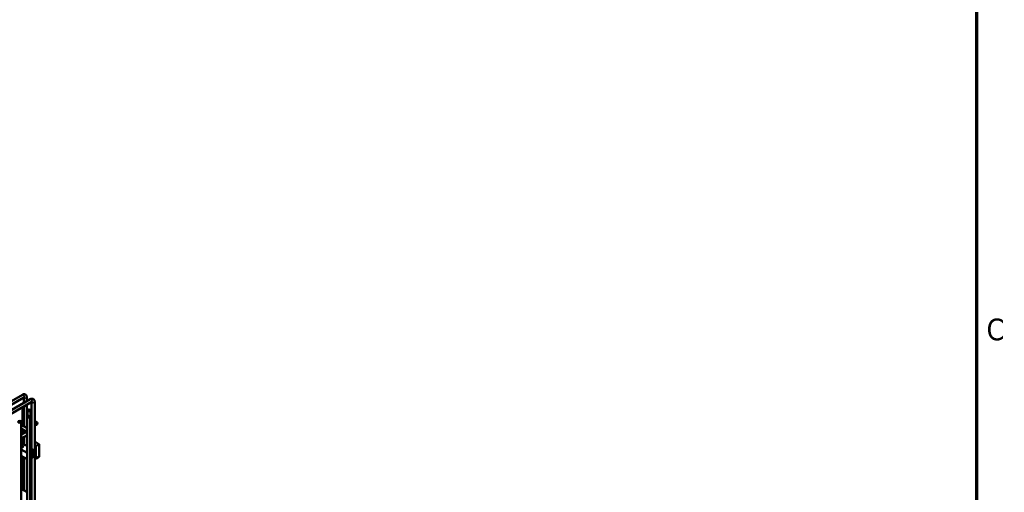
# Model space of a CAD drawing. Header units: inches. Extents: x 1 to 237, y 4 to 150.
# Tile 236 of 237: x 197 to 236, y 90 to 108. Entities that reach past the tile are written whole.
import ezdxf

# ---------------------------------------------------------------- set-up
doc = ezdxf.new("R2010")
doc.units = ezdxf.units.IN
doc.header["$LTSCALE"] = 7
doc.header["$MEASUREMENT"] = 0
for name, color, linetype, lineweight in [('Border (ANSI)', 7, 'Continuous', 70), ('Visible (ANSI)', 7, 'Continuous', 50), ('Visible Narrow (ANSI)', 7, 'Continuous', 35)]:
    doc.layers.add(name, color=color, linetype=linetype, lineweight=lineweight)
doc.styles.add('Dimension Text', font='tahoma.ttf')

# ---------------------------------------------------------------- blocks, each defined once
blk = doc.blocks.new('Borders Default Border')
at = {"layer": 'Border (ANSI)', "flags": 128}
blk.add_lwpolyline([(0.5, 1), (0.5, 21), (33.5, 21), (33.5, 1), (0.5, 1)], dxfattribs=at)
at = {"layer": 'Border (ANSI)', "insert": (33.5557, 13.6879), "char_height": 0.12, "attachment_point": 7, "style": 'Dimension Text'}
blk.add_mtext('C', dxfattribs=at)

msp = doc.modelspace()

# ---------------------------------------------------------------- linework, layer by layer
at = {"layer": 'Visible (ANSI)'}
for p, q in [((196.479, 93.166), (197.438, 93.72)), ((194.504, 91.536), (197.803, 93.441)), ((196.597, 93.098), (197.497, 93.617)), ((196.782, 92.987), (197.744, 93.543)), ((197.492, 93.615), (197.492, 93.397)), ((197.61, 93.62), (197.61, 93.466)), ((197.61, 93.329), (197.61, 92.426)), ((197.798, 93.438), (197.798, 91.619)), ((197.916, 93.444), (197.916, 87.683)), ((197.447, 93.235), (197.447, 92.52)), ((197.447, 92.969), (197.492, 92.944)), ((197.492, 93.261), (197.492, 92.494)), ((197.635, 93.113), (197.635, 92.886)), ((197.753, 93.113), (197.753, 87.778)), ((197.395, 92.665), (197.395, 87.984)), ((197.447, 92.833), (197.492, 92.807)), ((197.61, 92.875), (197.62, 92.87)), ((197.61, 92.739), (197.619, 92.734)), ((197.619, 92.863), (197.619, 87.855)), ((197.737, 92.863), (197.737, 87.787)), ((197.753, 92.793), (197.798, 92.767)), ((197.753, 92.656), (197.798, 92.63)), ((197.916, 92.699), (198.012, 92.643)), ((197.916, 92.562), (197.953, 92.541)), ((197.619, 92.421), (197.395, 92.55)), ((197.618, 92.285), (197.395, 92.414)), ((197.395, 92.157), (197.619, 92.286)), ((197.447, 92.384), (197.447, 92.187)), ((197.492, 92.358), (197.492, 92.213)), ((197.61, 92.29), (197.61, 92.281)), ((197.395, 92.021), (197.619, 92.149)), ((197.447, 92.05), (197.447, 91.681)), ((197.447, 91.812), (197.449, 91.813)), ((197.493, 91.795), (197.462, 91.813)), ((197.492, 92.076), (197.492, 91.796)), ((197.61, 92.144), (197.61, 91.775)), ((197.619, 92.036), (197.61, 92.031)), ((197.753, 91.993), (197.798, 91.967)), ((197.916, 91.898), (198.079, 91.804)), ((198.085, 91.794), (198.085, 91.314)), ((197.472, 91.696), (197.411, 91.66)), ((197.557, 91.758), (197.542, 91.767)), ((197.619, 91.78), (197.58, 91.758)), ((197.799, 91.618), (197.791, 91.623)), ((197.886, 91.568), (197.848, 91.59)), ((197.892, 91.328), (197.892, 91.557)), ((197.395, 91.346), (197.619, 91.217)), ((197.447, 91.316), (197.447, 90.036)), ((197.492, 91.29), (197.492, 90.01)), ((197.61, 91.222), (197.61, 89.942)), ((197.801, 91.275), (197.753, 91.303)), ((197.798, 91.277), (197.798, 87.752)), ((197.814, 91.275), (197.886, 91.317)), ((197.964, 91.244), (197.916, 91.272)), ((198.079, 91.303), (197.977, 91.244)), ((197.619, 89.937), (197.395, 90.066))]:
    msp.add_line(p, q, dxfattribs=at)
for centre, start, end in [((197.456, 91.802), 60, 120), ((198.073, 91.794), 0, 60), ((197.88, 91.557), 0, 60), ((197.807, 91.286), 240, 300), ((197.88, 91.328), 300, 0), ((197.97, 91.255), 240, 300), ((198.073, 91.314), 300, 0)]:
    msp.add_arc(centre, 0.0125, start, end, dxfattribs=at)
for centre, start_param, end_param in [((197.388, 93.29), 2.177091, 2.535298), ((197.551, 91.803), 3.628563, 4.225418), ((197.857, 91.627), 3.628563, 4.225418)]:
    msp.add_ellipse(centre, major_axis=(0.0591, 0), ratio=0.57735, start_param=start_param, end_param=end_param, dxfattribs=at)
for centre, major_axis in [((197.694, 93.113), (0.0591, 0)), ((197.336, 92.665), (0.0591, 0)), ((197.678, 92.863), (0.0591, 0)), ((197.982, 92.592), (-0.0295, -0.0511))]:
    msp.add_ellipse(centre, major_axis=major_axis, ratio=0.57735, dxfattribs=at)
for points, knots in [([(197.438, 93.72), (197.451, 93.727), (197.466, 93.733), (197.496, 93.74), (197.513, 93.74), (197.541, 93.734), (197.553, 93.728), (197.573, 93.714), (197.582, 93.705), (197.596, 93.685), (197.601, 93.673), (197.608, 93.648), (197.61, 93.634), (197.61, 93.62)], [0, 0, 0, 0, 0.314159, 0.314159, 0.611451, 0.611451, 0.836785, 0.836785, 1.050201, 1.050201, 1.29221, 1.29221, 1.570796, 1.570796, 1.570796, 1.570796]), ([(197.497, 93.617), (197.5, 93.619), (197.502, 93.62), (197.505, 93.621), (197.505, 93.621), (197.505, 93.621)], [0, 0, 0, 0, 0.2067237, 0.2067237, 0.3804885, 0.3804885, 0.3804885, 0.3804885]), ([(197.744, 93.543), (197.758, 93.551), (197.772, 93.557), (197.803, 93.563), (197.819, 93.563), (197.847, 93.557), (197.859, 93.551), (197.88, 93.537), (197.888, 93.528), (197.902, 93.508), (197.907, 93.496), (197.915, 93.471), (197.916, 93.457), (197.916, 93.444)], [0, 0, 0, 0, 0.314159, 0.314159, 0.611451, 0.611451, 0.836785, 0.836785, 1.050201, 1.050201, 1.29221, 1.29221, 1.570796, 1.570796, 1.570796, 1.570796]), ([(197.803, 93.441), (197.806, 93.442), (197.808, 93.443), (197.811, 93.444), (197.811, 93.444), (197.811, 93.444)], [0, 0, 0, 0, 0.2067237, 0.2067237, 0.3804885, 0.3804885, 0.3804885, 0.3804885]), ([(197.737, 92.244), (197.739, 92.248), (197.74, 92.252), (197.745, 92.268), (197.747, 92.281), (197.745, 92.306), (197.742, 92.317), (197.737, 92.327)], [3.6704532, 3.6704532, 3.6704532, 3.6704532, 3.7530435, 3.7530435, 3.9783772, 3.9783772, 4.1835284, 4.1835284, 4.1835284, 4.1835284]), ([(197.493, 91.795), (197.493, 91.795), (197.493, 91.795), (197.493, 91.795), (197.494, 91.793), (197.496, 91.791), (197.497, 91.789), (197.499, 91.787)], [-0.2093394, -0.2093394, -0.2093394, -0.2093394, -0.20534001, -0.20534001, -0.18241347, -0.18241347, -0.16023321, -0.16023321, -0.16023321, -0.16023321]), ([(197.411, 91.66), (197.41, 91.66), (197.409, 91.659), (197.408, 91.659), (197.407, 91.658), (197.404, 91.658), (197.403, 91.658), (197.4, 91.658), (197.398, 91.658), (197.396, 91.658), (197.396, 91.658), (197.395, 91.658)], [3.141593, 3.141593, 3.141593, 3.141593, 3.348316, 3.348316, 3.571778, 3.571778, 3.810832, 3.810832, 4.058807, 4.058807, 4.151575, 4.151575, 4.151575, 4.151575]), ([(197.474, 91.697), (197.474, 91.697), (197.474, 91.697), (197.474, 91.697), (197.474, 91.697), (197.473, 91.696), (197.473, 91.696), (197.472, 91.696)], [2.7611041, 2.7611041, 2.7611041, 2.7611041, 2.8274334, 2.8274334, 2.984513, 2.984513, 3.1415927, 3.1415927, 3.1415927, 3.1415927]), ([(197.523, 91.773), (197.526, 91.772), (197.529, 91.772), (197.534, 91.77), (197.538, 91.769), (197.541, 91.767), (197.542, 91.767), (197.542, 91.767)], [-0.07597564, -0.07597564, -0.07597564, -0.07597564, -0.05379539, -0.05379539, -0.03086885, -0.03086885, -0.02686946, -0.02686946, -0.02686946, -0.02686946]), ([(197.557, 91.758), (197.558, 91.758), (197.559, 91.757), (197.56, 91.757), (197.561, 91.756), (197.564, 91.756), (197.565, 91.755), (197.568, 91.755), (197.57, 91.755), (197.572, 91.756), (197.574, 91.756), (197.576, 91.756), (197.577, 91.757), (197.579, 91.757), (197.58, 91.758), (197.58, 91.758)], [1.570796, 1.570796, 1.570796, 1.570796, 1.77752, 1.77752, 2.000981, 2.000981, 2.240036, 2.240036, 2.48801, 2.48801, 2.735675, 2.735675, 2.973339, 2.973339, 3.141593, 3.141593, 3.141593, 3.141593]), ([(197.789, 91.624), (197.789, 91.624), (197.789, 91.624), (197.789, 91.624), (197.789, 91.624), (197.79, 91.624), (197.79, 91.623), (197.791, 91.623)], [1.1903078, 1.1903078, 1.1903078, 1.1903078, 1.2566371, 1.2566371, 1.4137167, 1.4137167, 1.5707963, 1.5707963, 1.5707963, 1.5707963]), ([(197.799, 91.618), (197.799, 91.618), (197.799, 91.618), (197.8, 91.618), (197.8, 91.616), (197.802, 91.614), (197.804, 91.612), (197.805, 91.611)], [-0.2093394, -0.2093394, -0.2093394, -0.2093394, -0.20534001, -0.20534001, -0.18241347, -0.18241347, -0.16023321, -0.16023321, -0.16023321, -0.16023321]), ([(197.83, 91.596), (197.832, 91.596), (197.835, 91.595), (197.841, 91.593), (197.844, 91.592), (197.847, 91.59), (197.848, 91.59), (197.848, 91.59)], [-0.07597564, -0.07597564, -0.07597564, -0.07597564, -0.05379539, -0.05379539, -0.03086885, -0.03086885, -0.02686946, -0.02686946, -0.02686946, -0.02686946])]:
    msp.add_open_spline(points, degree=3, knots=knots, dxfattribs=at)
at = {"layer": 'Visible Narrow (ANSI)'}
for p, q in [((197.447, 91.807), (197.456, 91.812)), ((197.456, 91.812), (197.499, 91.787)), ((197.61, 92.026), (197.619, 92.032)), ((197.619, 91.948), (197.61, 91.953)), ((197.61, 91.932), (197.619, 91.927)), ((197.753, 91.988), (197.798, 91.962)), ((197.798, 91.844), (197.753, 91.87)), ((197.753, 91.85), (197.798, 91.824)), ((197.916, 91.894), (198.073, 91.804)), ((198.073, 91.804), (197.97, 91.745)), ((197.619, 91.471), (197.395, 91.6)), ((197.395, 91.579), (197.619, 91.45)), ((197.417, 91.659), (197.479, 91.695)), ((197.479, 91.715), (197.447, 91.734)), ((197.447, 91.713), (197.47, 91.7)), ((197.47, 91.7), (197.47, 91.694)), ((197.523, 91.773), (197.551, 91.757)), ((197.586, 91.757), (197.619, 91.776)), ((197.619, 91.547), (197.615, 91.545)), ((197.615, 91.525), (197.619, 91.523)), ((197.798, 91.719), (197.753, 91.745)), ((197.753, 91.725), (197.798, 91.699)), ((197.807, 91.526), (197.753, 91.557)), ((197.753, 91.536), (197.798, 91.51)), ((197.798, 91.651), (197.784, 91.643)), ((197.784, 91.623), (197.805, 91.611)), ((197.793, 91.628), (197.798, 91.631)), ((197.793, 91.622), (197.793, 91.628)), ((197.798, 91.51), (197.798, 91.281)), ((197.88, 91.567), (197.807, 91.526)), ((197.816, 91.51), (197.889, 91.552)), ((197.816, 91.281), (197.816, 91.51)), ((197.83, 91.596), (197.88, 91.567)), ((197.889, 91.552), (197.889, 91.323)), ((197.97, 91.745), (197.916, 91.776)), ((197.916, 91.755), (197.961, 91.729)), ((197.961, 91.729), (197.961, 91.25)), ((197.979, 91.729), (198.082, 91.789)), ((197.979, 91.25), (197.979, 91.729)), ((198.082, 91.789), (198.082, 91.309)), ((197.619, 91.221), (197.395, 91.35)), ((197.798, 91.281), (197.753, 91.307)), ((197.889, 91.323), (197.816, 91.281)), ((197.961, 91.25), (197.916, 91.276)), ((198.082, 91.309), (197.979, 91.25))]:
    msp.add_line(p, q, dxfattribs=at)
for centre, major_axis, start_param, end_param in [((197.467, 93.669), (0.0295, -0.0511), 0, 3.141593), ((197.551, 93.62), (-0.0591, 0), 0.159548, 3.141593), ((197.774, 93.492), (0.0295, -0.0511), 0, 3.141593), ((197.857, 93.444), (-0.0591, 0), 0.159548, 3.141593), ((197.652, 92.334), (-0.0295, -0.0511), 4.862689, 6.123637), ((197.456, 91.802), (-0.0062, 0.0108), 5.497787, 6.283185), ((197.456, 91.802), (0.0062, 0.0108), 0, 0.785398), ((198.073, 91.794), (0.0062, 0.0108), 0, 0.785398), ((198.073, 91.794), (0.0062, -0.0108), 0.785398, 2.356194), ((198.073, 91.794), (0.0125, 0), 5.497787, 6.283185), ((197.399, 91.67), (0.025, 0), 4.55441, 5.497787), ((197.417, 91.649), (-0.0062, 0.0108), 5.497787, 6.283185), ((197.479, 91.705), (0.0063, 0.0108), 0.785398, 2.356194), ((197.461, 91.695), (0.0125, 0), 0.167906, 0.785398), ((197.479, 91.685), (-0.0062, 0.0108), 5.497787, 6.283185), ((197.461, 91.705), (0.025, 0), 5.497787, 7.068583), ((197.551, 91.747), (0.0062, 0.0108), 0, 0.785398), ((197.569, 91.767), (0.025, 0), 3.926991, 5.497787), ((197.586, 91.747), (-0.0062, 0.0108), 5.497787, 6.283185), ((197.633, 91.535), (-0.025, 0), 5.497787, 7.068583), ((197.615, 91.535), (0.0062, -0.0108), 1.909067, 2.356194), ((197.615, 91.515), (0.0062, 0.0108), 0.338271, 0.785398), ((197.802, 91.633), (-0.025, 0), 5.497787, 7.068583), ((197.784, 91.633), (0.0062, -0.0108), 0.785398, 2.356194), ((197.784, 91.612), (0.0062, 0.0108), 0, 0.785398), ((197.802, 91.623), (-0.0125, 0), 5.497787, 6.11528), ((197.807, 91.515), (-0.0062, -0.0108), 3.926991, 5.497787), ((197.807, 91.515), (0.0125, 0), 3.926991, 5.497787), ((197.807, 91.515), (-0.0063, 0.0108), 3.926991, 5.497787), ((197.88, 91.557), (0.0062, 0.0108), 0, 0.785398), ((197.88, 91.557), (0.0062, -0.0108), 0.785398, 2.356194), ((197.88, 91.557), (0.0125, 0), 5.497787, 6.283185), ((197.97, 91.734), (-0.0062, -0.0108), 3.926991, 5.497787), ((197.97, 91.734), (0.0125, 0), 3.926991, 5.497787), ((197.97, 91.734), (-0.0063, 0.0108), 3.926991, 5.497787), ((197.807, 91.286), (-0.0062, -0.0108), 5.497787, 6.283185), ((197.807, 91.286), (-0.0125, 0), 0.785398, 2.356194), ((197.807, 91.286), (0.0062, -0.0108), 0, 0.785398), ((197.88, 91.328), (0.0062, -0.0108), 0, 0.785398), ((197.88, 91.328), (0.0125, 0), 5.497787, 6.283185), ((197.97, 91.255), (-0.0125, 0), 0.785398, 2.356194), ((197.97, 91.255), (-0.0062, -0.0108), 5.497787, 6.283185), ((197.97, 91.255), (0.0062, -0.0108), 0, 0.785398), ((198.073, 91.314), (0.0062, -0.0108), 0, 0.785398), ((198.073, 91.314), (0.0125, 0), 5.497787, 6.283185)]:
    msp.add_ellipse(centre, major_axis=major_axis, ratio=0.57735, start_param=start_param, end_param=end_param, dxfattribs=at)

# ---------------------------------------------------------------- block references
at = {"xscale": 7, "yscale": 7, "zscale": 7}
msp.add_blockref('Borders Default Border', (0, 0), dxfattribs=at)

doc.saveas('drawing.dxf')
